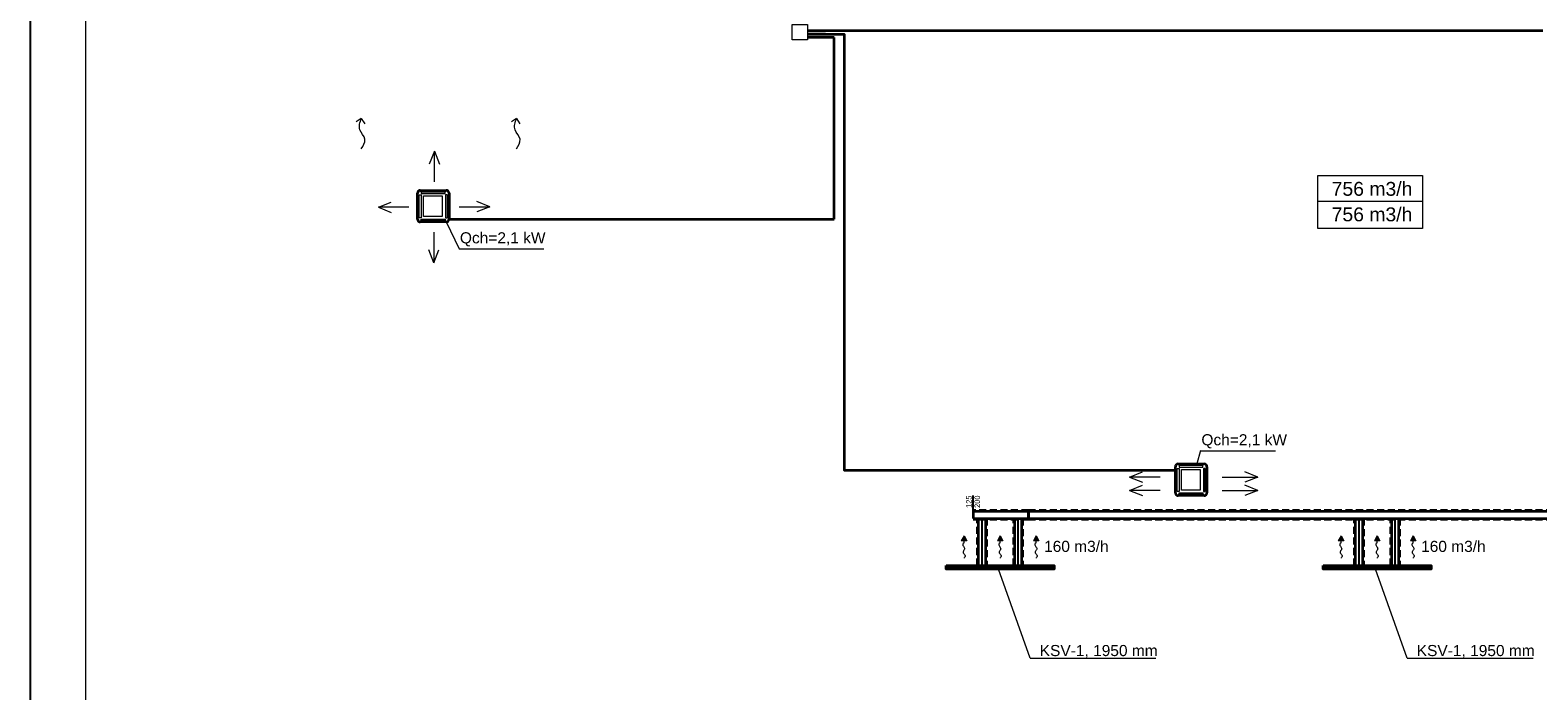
# Model space of a CAD drawing. Header units: millimetres. Extents: x 879679 to 2307614, y -211319 to 627407.
# Tile 16 of 36: x 1056267 to 1083460, y -177437 to -165533. Entities that reach past the tile are written whole.
import ezdxf
from ezdxf.enums import TextEntityAlignment as Align

# ---------------------------------------------------------------- set-up
doc = ezdxf.new("R2010")
doc.units = ezdxf.units.MM
doc.header["$LTSCALE"] = 10
doc.linetypes.add('DASHED', pattern=[19.05, 12.7, -6.35])
doc.layers.add('AA_FORMÁTY NETISK', color=40, linetype='Continuous', plot=False)
for name, color, linetype, lineweight in [('AA_FORMÁTY TISK', 7, 'Continuous', 15), ('Kóty_obecně', 7, 'Continuous', 25), ('Standard', 7, 'Continuous', 25), ('VZT-komponenty', 30, 'Continuous', 35), ('VZT-potrubi', 30, 'Continuous', 35), ('VZT-Potrubi_izolace1', 7, 'DASHED', 18), ('VZT-sipky', 50, 'Continuous', 15)]:
    doc.layers.add(name, color=color, linetype=linetype, lineweight=lineweight)
doc.layers.add('VZT-potrubi-popis', color=7, linetype='Continuous')
doc.styles.add('Arial_CE', font='arial.ttf')
doc.styles.get("Standard").update_dxf_attribs({"font": 'ic-simplex.shx', "width": 0.8})
doc.linetypes.add('KOLEJE', pattern='A,3.81,[130,ltypeshp.shx,S=6.35,R=0,X=0,Y=0],3.81', length=7.62)

# ---------------------------------------------------------------- blocks, each defined once
blk = doc.blocks.new('KOMPLEXNÍ OBJEKT_2')
at = {"layer": 'Standard', "color": 0, "linetype": 'Continuous', "lineweight": 35}
for p, q in [((-98220409, -465523037), (-98220409, -465522567)), ((-98220359, -465522517), (-98219889, -465522517)), ((-98219839, -465522567), (-98219839, -465523037)), ((-98219889, -465523087), (-98220359, -465523087))]:
    blk.add_line(p, q, dxfattribs=at)
at = {"layer": 'Standard', "color": 0, "linetype": 'Continuous', "lineweight": 13}
for points in [[(-98220378, -465522596), (-98220343, -465522596), (-98220343, -465523014), (-98220378, -465523014), (-98220378, -465522596)], [(-98220340, -465522548), (-98220340, -465522575), (-98219912, -465522575), (-98219912, -465522548), (-98220340, -465522548)], [(-98219870, -465522596), (-98219905, -465522596), (-98219905, -465523014), (-98219870, -465523014), (-98219870, -465522596)], [(-98220298, -465522614), (-98219963, -465522614), (-98219963, -465522989), (-98220298, -465522989), (-98220298, -465522614)], [(-98220340, -465523062), (-98220340, -465523034), (-98219912, -465523034), (-98219912, -465523062), (-98220340, -465523062)]]:
    blk.add_lwpolyline(points, close=True, dxfattribs=at)
at = {"layer": 'Standard', "color": 0, "linetype": 'Continuous', "lineweight": 35}
for centre, start, end in [((-98220359, -465522567), 90, 180), ((-98219889, -465522567), 0, 90), ((-98220359, -465523037), 180, 270), ((-98219889, -465523037), 270, 0)]:
    blk.add_arc(centre, 50, start, end, dxfattribs=at)
blk = doc.blocks.new('KOMPLEXNÍ OBJEKT_3')
at = {"layer": 'Standard', "color": 0, "linetype": 'Continuous', "lineweight": 35}
for p, q in [((-98207787, -465526944), (-98207787, -465526474)), ((-98207737, -465526424), (-98207267, -465526424)), ((-98207217, -465526474), (-98207217, -465526944)), ((-98207267, -465526994), (-98207737, -465526994))]:
    blk.add_line(p, q, dxfattribs=at)
at = {"layer": 'Standard', "color": 0, "linetype": 'Continuous', "lineweight": 13}
for points in [[(-98207756, -465526504), (-98207721, -465526504), (-98207721, -465526921), (-98207756, -465526921), (-98207756, -465526504)], [(-98207718, -465526455), (-98207718, -465526483), (-98207291, -465526483), (-98207291, -465526455), (-98207718, -465526455)], [(-98207676, -465526522), (-98207341, -465526522), (-98207341, -465526896), (-98207676, -465526896), (-98207676, -465526522)], [(-98207248, -465526504), (-98207283, -465526504), (-98207283, -465526921), (-98207248, -465526921), (-98207248, -465526504)], [(-98207718, -465526970), (-98207718, -465526942), (-98207291, -465526942), (-98207291, -465526970), (-98207718, -465526970)]]:
    blk.add_lwpolyline(points, close=True, dxfattribs=at)
at = {"layer": 'Standard', "color": 0, "linetype": 'Continuous', "lineweight": 35}
for centre, start, end in [((-98207737, -465526474), 90, 180), ((-98207267, -465526474), 0, 90), ((-98207737, -465526944), 180, 270), ((-98207267, -465526944), 270, 0)]:
    blk.add_arc(centre, 50, start, end, dxfattribs=at)
blk = doc.blocks.new('*U232', base_point=(28, -713))
at = {"linetype": 'ByBlock'}
blk.add_hatch(color=0, dxfattribs=at).paths.add_polyline_path([(791, -713), (614, -619), (614, -808)])
at = {"color": 0, "linetype": 'ByBlock', "lineweight": -2}
for p, q in [((551, -713), (614, -713)), ((791, -713), (614, -619)), ((614, -619), (614, -808)), ((791, -713), (614, -808))]:
    blk.add_line(p, q, dxfattribs=at)
blk.add_lwpolyline([(551, -713), (527, -744), (503, -758), (479, -760), (455, -751), (432, -737), (410, -721), (388, -706), (367, -696), (348, -693), (329, -696), (311, -705), (293, -716), (276, -728), (260, -738), (243, -746), (227, -749), (211, -746), (195, -738), (179, -727), (162, -713), (146, -700), (130, -689), (114, -681), (98, -678), (81, -681), (65, -689), (49, -699), (32, -711), (28, -713)], dxfattribs=at)
blk = doc.blocks.new('*U314', base_point=(0, 62.5))
at = {"color": 0, "linetype": 'ByBlock', "lineweight": -2}
for p, q in [((0, 125), (0, 155)), ((13462.5, 125), (0, 125)), ((0, 125), (0, 0)), ((0, 0), (0, -30)), ((0, 0), (13462.5, 0)), ((13462.5, 125), (13462.5, 155)), ((13462.5, 0), (13462.5, 125)), ((13462.5, 0), (13462.5, -30))]:
    blk.add_line(p, q, dxfattribs=at)
blk = doc.blocks.new('*U299')
at = {"color": 0, "linetype": 'ByBlock', "lineweight": -2}
for p, q in [((0, 125), (0, 155)), ((1000, 125), (0, 125)), ((0, 125), (0, 0)), ((0, 0), (1000, 0)), ((0, 0), (0, -30)), ((1000, 0), (1000, 125))]:
    blk.add_line(p, q, dxfattribs=at)
blk = doc.blocks.new('*U285', base_point=(850, 125))
at = {"color": 0, "linetype": 'ByBlock', "lineweight": -2}
for p, q in [((0, 125), (850, 125)), ((0, 125), (0, 0)), ((850, 0), (0, 0)), ((850, 125), (850, 0))]:
    blk.add_line(p, q, dxfattribs=at)
at = {"color": 2, "linetype": 'KOLEJE', "lineweight": 25}
blk.add_line((0, 62.5), (850, 62.5), dxfattribs=at)
blk = doc.blocks.new('*U284', base_point=(850, 125))
at = {"color": 0, "linetype": 'ByBlock', "lineweight": -2}
for p, q in [((0, 125), (850, 125)), ((0, 125), (0, 0)), ((850, 0), (0, 0)), ((850, 125), (850, 0))]:
    blk.add_line(p, q, dxfattribs=at)
at = {"color": 2, "linetype": 'KOLEJE', "lineweight": 25}
blk.add_line((0, 62.5), (850, 62.5), dxfattribs=at)

msp = doc.modelspace()

# ---------------------------------------------------------------- linework, layer by layer
at = {"layer": 'AA_FORMÁTY NETISK'}
msp.add_lwpolyline([(1056266.8, -112281), (1056266.8, -196381), (1098266.8, -196381), (1098266.8, -112281)], close=True, dxfattribs=at)
at = {"layer": 'AA_FORMÁTY TISK'}
msp.add_lwpolyline([(1057266.8, -113281), (1057266.8, -195381), (1097266.8, -195381), (1097266.8, -113281)], close=True, dxfattribs=at)
at = {"layer": 'Standard', "color": 6, "linetype": 'Continuous', "lineweight": 35, "ltscale": 1000}
for p, q in [((1070286.7, -165536.7), (1083547.1, -165536.7)), ((1070613.8, -165601.8), (1070286.7, -165601.8)), ((1070767.2, -165661.7), (1070286.7, -165661.7)), ((1070767.2, -168939, 3450), (1070767.2, -165661.7))]:
    msp.add_line(p, q, dxfattribs=at)
at = {"layer": 'Standard', "color": 0, "linetype": 'Continuous', "lineweight": 13, "ltscale": 1000}
for p, q in [((1063556.8, -167715, 3450), (1063464.7, -167946.6, 3450)), ((1063556.8, -168265, 3450), (1063556.8, -167715, 3450)), ((1063556.8, -167715, 3450), (1063648.9, -167946.6, 3450)), ((1062548.5, -168723.3, 3450), (1062780.1, -168631.2, 3450)), ((1063098.5, -168723.3, 3450), (1062548.5, -168723.3, 3450)), ((1062548.5, -168723.3, 3450), (1062780.1, -168815.4, 3450)), ((1064006.4, -168714.7, 3450), (1064556.4, -168714.7, 3450)), ((1064556.4, -168714.7, 3450), (1064324.8, -168622.6, 3450)), ((1064556.4, -168714.7, 3450), (1064324.8, -168806.8, 3450)), ((1079489.9, -168611.8), (1081378.6, -168611.8)), ((1063772.5, -168989, 3450), (1064001.6, -169472.3)), ((1063548.2, -169172.9, 3450), (1063548.2, -169722.9, 3450)), ((1063548.2, -169722.9, 3450), (1063456, -169491.3, 3450)), ((1063548.2, -169722.9, 3450), (1063640.3, -169491.3, 3450)), ((1064001.6, -169472.3), (1065531.6, -169472.3)), ((1077376, -173108.3, 3450), (1077307.1, -173346.2, 3450)), ((1077375.2, -173111.2, 3450), (1078725.2, -173111.2, 3450)), ((1076096, -173584.2, 3450), (1076327.6, -173492.1, 3450)), ((1076646, -173584.2, 3450), (1076096, -173584.2, 3450)), ((1076096, -173584.2, 3450), (1076327.6, -173676.4, 3450)), ((1076096, -173824.2, 3450), (1076327.6, -173732.1, 3450)), ((1077768.9, -173584.2, 3450), (1078408.9, -173584.2, 3450)), ((1078408.9, -173584.2, 3450), (1078177.3, -173492.1, 3450)), ((1078408.9, -173584.2, 3450), (1078177.3, -173676.4, 3450)), ((1078408.9, -173824.2, 3450), (1078177.3, -173732.1, 3450)), ((1076646, -173824.2, 3450), (1076096, -173824.2, 3450)), ((1076096, -173824.2, 3450), (1076327.6, -173916.4, 3450)), ((1077768.9, -173824.2, 3450), (1078408.9, -173824.2, 3450)), ((1078408.9, -173824.2, 3450), (1078177.3, -173916.4, 3450)), ((1074301.6, -176848.8), (1073729.2, -175246.5)), ((1081101.6, -176848.8), (1080529.2, -175246.5)), ((1074301.6, -176848.8), (1076572.3, -176848.8)), ((1081101.6, -176848.8), (1083372.3, -176848.8))]:
    msp.add_line(p, q, dxfattribs=at)
at = {"layer": 'Standard', "color": 6, "linetype": 'Continuous', "lineweight": 13}
msp.add_lwpolyline([(1070011, -165432.1), (1070286.7, -165432.1), (1070286.7, -165707.8), (1070011, -165707.8), (1070011, -165432.1)], close=True, dxfattribs=at)
at = {"layer": 'Standard', "color": 6, "linetype": 'Continuous', "lineweight": 35, "ltscale": 1000}
msp.add_lwpolyline([(1070286.7, -165601.8), (1070946.1, -165601.8), (1070946.1, -173462), (1076922.5, -173462)], dxfattribs=at)
at = {"layer": 'Standard', "color": 0, "linetype": 'Continuous', "lineweight": 13}
msp.add_lwpolyline([(1079489.9, -168153.4), (1081378.6, -168153.4), (1081378.6, -169108.8), (1079489.9, -169108.8), (1079489.9, -168153.4)], close=True, dxfattribs=at)
at = {"layer": 'Standard', "color": 6, "linetype": 'Continuous', "lineweight": 35, "ltscale": 1000, "elevation": 3450}
msp.add_lwpolyline([(1063822.5, -168939), (1070767.2, -168939)], dxfattribs=at)
at = {"layer": 'VZT-komponenty', "color": 170}
for points in [[(1072786.2, -175180.5), (1074736.2, -175180.5), (1074736.2, -175246.5), (1072786.2, -175246.5)], [(1072786.2, -175230), (1074736.2, -175230), (1074736.2, -175197), (1072786.2, -175197)], [(1079586.2, -175180.5), (1081536.2, -175180.5), (1081536.2, -175246.5), (1079586.2, -175246.5)], [(1079586.2, -175230), (1081536.2, -175230), (1081536.2, -175197), (1079586.2, -175197)]]:
    msp.add_lwpolyline(points, close=True, dxfattribs=at)
at = {"layer": 'VZT-potrubi-popis', "color": 2}
msp.add_line((1073273.7, -174205.5), (1073273.7, -173917.5), dxfattribs=at)
at = {"layer": 'VZT-Potrubi_izolace1'}
msp.add_lwpolyline([(1086599.5, -168025.2), (1086599.5, -168075.2, 0.4142136), (1086979.5, -168455.2), (1087029.5, -168455.2), (1087686.2, -168455.2), (1087856.2, -168455.2), (1087856.2, -168625.2), (1087856.2, -174055.5), (1087856.2, -174105.5, -0.4142136), (1087786.2, -174175.5), (1087736.2, -174175.5), (1074273.7, -174175.5), (1073273.7, -174175.5)], format="xyb", dxfattribs=at)
for points in [[(1087736.2, -174360.5), (1074273.7, -174360.5), (1073273.7, -174360.5)], [(1073343.7, -175180.5), (1073343.7, -174330.5)], [(1073528.7, -174330.5), (1073528.7, -175180.5)], [(1073993.7, -175180.5), (1073993.7, -174330.5)], [(1074178.7, -174330.5), (1074178.7, -175180.5)], [(1080143.7, -175180.5), (1080143.7, -174330.5)], [(1080328.7, -174330.5), (1080328.7, -175180.5)], [(1080793.7, -175180.5), (1080793.7, -174330.5)], [(1080978.7, -174330.5), (1080978.7, -175180.5)]]:
    msp.add_lwpolyline(points, dxfattribs=at)
at = {"layer": 'VZT-sipky', "ltscale": 1000}
for p, q in [((1062239.5, -167123.2), (1062147.6, -167183.7)), ((1062239.5, -167123.2), (1062301.6, -167217.5)), ((1065038.6, -167123.2), (1064946.8, -167183.7)), ((1065038.6, -167123.2), (1065100.8, -167217.5))]:
    msp.add_line(p, q, dxfattribs=at)
at = {"layer": 'VZT-sipky', "start_tangent": (0.5332978, 0.8459276), "end_tangent": (0.3241504, 0.9460056)}
for points in [[(1062239.5, -167671.7), (1062304.2, -167499.3), (1062213, -167329.1), (1062239.5, -167123.2)], [(1065038.6, -167671.7), (1065103.4, -167499.3), (1065012.1, -167329.1), (1065038.6, -167123.2)]]:
    msp.add_spline(points, degree=3, dxfattribs=at)

# ---------------------------------------------------------------- block references
at = {"layer": 'Standard', "color": 0, "linetype": 'Continuous', "lineweight": 13}
for name, p in [('KOMPLEXNÍ OBJEKT_2', (99283661.5, 465354098, 3450)), ('KOMPLEXNÍ OBJEKT_3', (99284709.5, 465353075.5, 3450))]:
    msp.add_blockref(name, p, dxfattribs=at)
at = {"layer": 'VZT-potrubi', "color": 170}
for name, p, rotation in [('*U299', (1074273.7, -174205.5), 180), ('*U314', (1087736.2, -174268), 180), ('*U285', (1073373.7, -174330.5), 90), ('*U284', (1074023.7, -174330.5), 90), ('*U285', (1080173.7, -174330.5), 90), ('*U284', (1080823.7, -174330.5), 90)]:
    msp.add_blockref(name, p, dxfattribs=dict(at, rotation=rotation))
at = {"layer": 'VZT-sipky', "xscale": -0.5259889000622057, "yscale": 0.5259889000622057, "zscale": 0.5259889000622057, "rotation": 270}
for p in [(1073111.2, -175044.7), (1073761.2, -175044.7), (1074412.3, -175044.7), (1079911.2, -175044.7), (1080561.2, -175044.7), (1081212.3, -175044.7)]:
    msp.add_blockref('*U232', p, dxfattribs=at)

# ---------------------------------------------------------------- texts
at = {"layer": 'Kóty_obecně', "color": 0, "linetype": 'Continuous', "lineweight": 13, "style": 'Arial_CE'}
for s, insert, char_height, width, attachment_point in [('{\\C7;756 m3/h}\\P', (1079740.7, -168520.1), 250, 1783.333, 7), ('{\\C7;756 m3/h}\\P', (1079740.7, -168980.1), 250, 1783.333, 7), ('{\\fArial CE|i0|b0;\\H200.000000;\\W1.000000;\\C7;Qch=2,1 kW}\\P', (1064790.2, -169174), 200, 1646.667, 2), ('{\\fArial CE|i0|b0;\\H200.000000;\\W1.000000;\\C7;Qch=2,1 kW}\\P', (1078163.7, -172812.9, 3450), 200, 1646.667, 2), ('{\\C7;160 m3/h}\\P', (1074553.9, -174936.6), 200, 1270, 7), ('{\\C7;160 m3/h}\\P', (1081353.9, -174936.6), 200, 1270, 7), ('KSV-1, 1950 mm\\P', (1074475.4, -176610.9), 200, 4000, 1), ('KSV-1, 1950 mm\\P', (1081275.4, -176610.9), 200, 4000, 1)]:
    msp.add_mtext(s, dxfattribs=dict(at, insert=insert, char_height=char_height, width=width, attachment_point=attachment_point))
at = {"layer": 'VZT-potrubi-popis', "color": 3, "width": 0.8}
msp.add_text('125', height=100, rotation=90, dxfattribs=at).set_placement((1073248.7, -173917.5), align=Align.RIGHT)
msp.add_text('200', height=100, rotation=90, dxfattribs=at).set_placement((1073298.7, -173917.5), align=Align.TOP_RIGHT)

doc.saveas('drawing.dxf')
